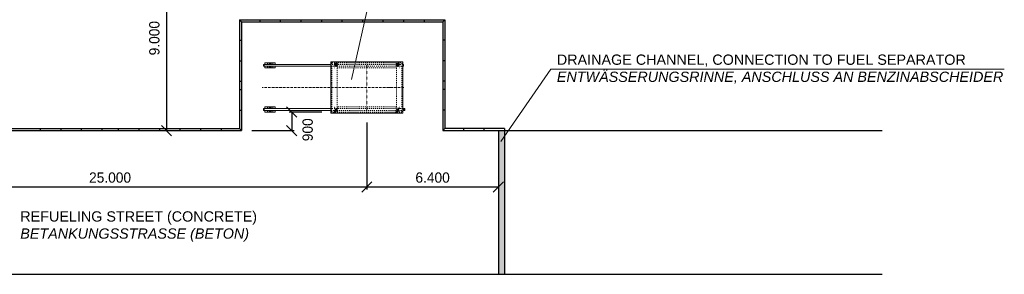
# Model space of a CAD drawing. Header units: millimetres. Extents: x 40256 to 138809, y -76860 to 38764.
# Tile 7 of 18: x 80479 to 128407, y -41414 to -29014. Entities that reach past the tile are written whole.
import ezdxf

# ---------------------------------------------------------------- set-up
doc = ezdxf.new("R2010")
doc.units = ezdxf.units.MM
doc.linetypes.add('ACAD_ISO10W100', pattern=[18, 12, -3, 0, -3])
doc.linetypes.add('JIS_02_1.0', pattern=[2, 1, -1])
doc.layers.add('Bemaßung', color=7, linetype='Continuous', lineweight=9)
doc.layers.add('Beschriftung', color=7, linetype='Continuous', lineweight=9)
doc.styles.add('LBB3.5M1000', font='isocp.shx', dxfattribs={"height": 3.5})
doc.dimstyles.new('DIN', dxfattribs={"dimtxt": 2.5, "dimasz": 2.5, "dimexe": 1.25, "dimexo": 0.625, "dimtad": 1, "dimtih": 1, "dimdec": 4, "dimdsep": 46, "dimlunit": 6, "dimtxsty": 'Standard', "dimcen": 2.5, "dimadec": 0, "dimazin": 0, "dimtfac": 1, "dimtdec": 4, "dimtmove": 0, "dimatfit": 3, "dimfxl": 0, "dimtvp": 1, "dimtolj": 1, "dimtzin": 0, "dimarcsym": 0})

# ---------------------------------------------------------------- blocks, each defined once
blk = doc.blocks.new('_Oblique')
at = {"color": 0, "linetype": 'ByBlock', "lineweight": -2}
blk.add_line((-0.5, -0.5), (0.5, 0.5), dxfattribs=at)
blk = doc.blocks.new('*D48')
at = {"layer": 'Bemaßung', "color": 0, "lineweight": -2, "transparency": 16777216}
for p, q in [((72378, -34014), (72378, -37280)), ((97378, -34014), (97378, -37280)), ((72378, -37155), (97378, -37155))]:
    blk.add_line(p, q, dxfattribs=at)
at = {"layer": 'DEFPOINTS', "color": 0, "transparency": 16777216}
for p in [(72378, -33514), (97378, -33514), (97378, -37155)]:
    blk.add_point(p, dxfattribs=at)
at = {"layer": 'Bemaßung', "color": 0, "lineweight": -2, "transparency": 16777216, "xscale": 500, "yscale": 500, "zscale": 500, "rotation": 180}
blk.add_blockref('_Oblique', (72378, -37155), dxfattribs=at)
at = {"layer": 'Bemaßung', "color": 0, "lineweight": -2, "transparency": 16777216, "xscale": 500, "yscale": 500, "zscale": 500}
blk.add_blockref('_Oblique', (97378, -37155), dxfattribs=at)
at = {"layer": 'Bemaßung', "color": 0, "transparency": 16777216, "insert": (84878, -36705), "char_height": 500, "attachment_point": 5}
blk.add_mtext('\\A1;25.000', dxfattribs=at)
blk = doc.blocks.new('*D50')
at = {"layer": 'Bemaßung', "color": 0, "lineweight": -2, "transparency": 16777216}
for p, q in [((97378, -34014), (97378, -37280)), ((103778, -34914), (103778, -37280)), ((97378, -37155), (103778, -37155))]:
    blk.add_line(p, q, dxfattribs=at)
at = {"layer": 'DEFPOINTS', "color": 0, "transparency": 16777216}
for p in [(97378, -33514), (103778, -34414), (103778, -37155)]:
    blk.add_point(p, dxfattribs=at)
at = {"layer": 'Bemaßung', "color": 0, "lineweight": -2, "transparency": 16777216, "xscale": 500, "yscale": 500, "zscale": 500, "rotation": 180}
blk.add_blockref('_Oblique', (97378, -37155), dxfattribs=at)
at = {"layer": 'Bemaßung', "color": 0, "lineweight": -2, "transparency": 16777216, "xscale": 500, "yscale": 500, "zscale": 500}
blk.add_blockref('_Oblique', (103778, -37155), dxfattribs=at)
at = {"layer": 'Bemaßung', "color": 0, "transparency": 16777216, "insert": (100578, -36705), "char_height": 500, "attachment_point": 5}
blk.add_mtext('\\A1;6.400', dxfattribs=at)
blk = doc.blocks.new('*D51')
at = {"layer": 'Bemaßung', "color": 0, "lineweight": -2, "transparency": 16777216}
for p, q in [((87626, -25414), (87626, -34414)), ((88126, -25414), (87751, -25414)), ((87126, -34414), (87501, -34414))]:
    blk.add_line(p, q, dxfattribs=at)
at = {"layer": 'DEFPOINTS', "color": 0, "transparency": 16777216}
for p in [(87626, -25414), (87626, -34414), (87626, -34414)]:
    blk.add_point(p, dxfattribs=at)
at = {"layer": 'Bemaßung', "color": 0, "lineweight": -2, "transparency": 16777216, "xscale": 500, "yscale": 500, "zscale": 500}
for p, rotation in [((87626, -25414), 90), ((87626, -34414), 270)]:
    blk.add_blockref('_Oblique', p, dxfattribs=dict(at, rotation=rotation))
at = {"layer": 'Bemaßung', "color": 0, "transparency": 16777216, "insert": (87035, -29914), "char_height": 500, "attachment_point": 5, "rotation": 90}
blk.add_mtext('\\A1;9.000', dxfattribs=at)
blk = doc.blocks.new('*D56')
at = {"layer": 'Bemaßung', "color": 0, "lineweight": -2, "transparency": 16777216}
for p, q in [((95178, -33514), (93595, -33514)), ((93720, -33514), (93720, -34414)), ((91778, -34414), (93845, -34414))]:
    blk.add_line(p, q, dxfattribs=at)
at = {"layer": 'DEFPOINTS', "color": 0, "transparency": 16777216}
for p in [(95678, -33514), (91278, -34414), (93720, -34414)]:
    blk.add_point(p, dxfattribs=at)
at = {"layer": 'Bemaßung', "color": 0, "lineweight": -2, "transparency": 16777216, "xscale": 500, "yscale": 500, "zscale": 500}
for p, rotation in [((93720, -33514), 90), ((93720, -34414), 270)]:
    blk.add_blockref('_Oblique', p, dxfattribs=dict(at, rotation=rotation))
at = {"layer": 'Bemaßung', "color": 0, "transparency": 16777216, "insert": (94498, -34374), "char_height": 500, "attachment_point": 5, "rotation": 90}
blk.add_mtext('\\A1;900', dxfattribs=at)

msp = doc.modelspace()

# ---------------------------------------------------------------- hatches: boundary and pattern name
h = msp.add_hatch(color=256)
h.dxf.hatch_style = 1
h.paths.add_polyline_path([(99198.48235, -33374.51548, -0.4142135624), (99212.48235, -33388.51548, -0.4142135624), (99198.48235, -33402.51548, 0.737901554)])
h = msp.add_hatch(color=256)
h.dxf.hatch_style = 1
h.paths.add_polyline_path([(99198.48235, -33374.51548, -0.4142135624), (99212.48235, -33388.51548, -0.4142135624), (99198.48235, -33402.51548, 0.737901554)])
at = {"lineweight": 0}
h = msp.add_hatch(dxfattribs=at)
h.set_pattern_fill('BRICK_NORMAN_SOLDIER_STACKED_C', color=256, scale=20, pattern_type=2)
h.set_pattern_definition([(0, (65828.48, -37906.02), (0, 240), [45.834, -7.5]), (0, (65828.48, -37673.52), (0, 240), [45.834, -7.5]), (90, (65828.48, -37906.015), (-53.334, 3e-15), [232.5, -7.5]), (90, (65874.316, -37906.015), (-53.334, 3e-15), [232.5, -7.5])])
h.paths.add_polyline_path([(103778.48235, -34413.51548), (104078.48235, -34413.51548), (104078.48235, -41413.51548), (103778.48235, -41413.51548)])

# ---------------------------------------------------------------- linework, layer by layer
for p, q in [((91178.48235, -29013.51548), (101178.48235, -29013.51548)), ((91178.48235, -29013.51548), (91178.48235, -34313.51548)), ((91278.48235, -29113.51548), (91178.48235, -29013.51548)), ((91278.48235, -29113.51548), (101078.48235, -29113.51548)), ((91278.48235, -29113.51548), (91278.48235, -34413.51548)), ((92178.48235, -29113.51548), (92178.48235, -29013.51548)), ((93178.48235, -29113.51548), (93178.48235, -29013.51548)), ((94178.48235, -29113.51548), (94178.48235, -29013.51548)), ((95178.48235, -29113.51548), (95178.48235, -29013.51548)), ((96178.48235, -29113.51548), (96178.48235, -29013.51548)), ((97178.48235, -29113.51548), (97178.48235, -29013.51548)), ((98178.48235, -29113.51548), (98178.48235, -29013.51548)), ((99178.48235, -29113.51548), (99178.48235, -29013.51548)), ((100178.48235, -29113.51548), (100178.48235, -29013.51548)), ((101078.48235, -29113.51548), (101178.48235, -29013.51548)), ((101078.48235, -29113.51548), (101078.48235, -34413.51548)), ((101178.48235, -29013.51548), (101178.48235, -34313.51548)), ((91178.48235, -30013.51548), (91278.48235, -30013.51548)), ((101178.48235, -30013.51548), (101078.48235, -30013.51548)), ((91178.48235, -31013.51548), (91278.48235, -31013.51548)), ((101178.48235, -31013.51548), (101078.48235, -31013.51548)), ((91178.48235, -32013.51548), (91278.48235, -32013.51548)), ((101178.48235, -32013.51548), (101078.48235, -32013.51548)), ((91178.48235, -32413.51548), (91278.48235, -32413.51548)), ((101178.48235, -32413.51548), (101078.48235, -32413.51548)), ((91178.48235, -33413.51548), (91278.48235, -33413.51548)), ((101178.48235, -33413.51548), (101078.48235, -33413.51548)), ((78478.48235, -34413.51548), (91278.48235, -34413.51548)), ((78578.48235, -34313.51548), (91178.48235, -34313.51548)), ((81478.48235, -34313.51548), (81478.48235, -34413.51548)), ((82478.48235, -34313.51548), (82478.48235, -34413.51548)), ((83478.48235, -34313.51548), (83478.48235, -34413.51548)), ((84478.48235, -34313.51548), (84478.48235, -34413.51548)), ((85278.48235, -34313.51548), (85278.48235, -34413.51548)), ((86278.48235, -34313.51548), (86278.48235, -34413.51548)), ((87278.48235, -34313.51548), (87278.48235, -34413.51548)), ((88278.48235, -34313.51548), (88278.48235, -34413.51548)), ((89278.48235, -34313.51548), (89278.48235, -34413.51548)), ((90278.48235, -34313.51548), (90278.48235, -34413.51548)), ((91178.48235, -34313.51548), (91278.48235, -34413.51548)), ((101178.48235, -34313.51548), (101078.48235, -34413.51548)), ((101078.48235, -34413.51548), (111378.48235, -34413.51548)), ((104078.48235, -34313.51548), (101178.48235, -34313.51548)), ((104078.48235, -34313.51548), (101178.48235, -34313.51548)), ((102078.48235, -34313.51548), (102078.48235, -34413.51548)), ((103078.48235, -34313.51548), (103078.48235, -34413.51548)), ((103778.48235, -34413.51548), (103778.48235, -41413.51548)), ((104078.48235, -34313.51548), (104078.48235, -41413.51548)), ((111378.48235, -34413.51548), (122458.74714, -34413.51548)), ((58378.48235, -41413.51548), (111378.48235, -41413.51548)), ((111378.48235, -41413.51548), (122458.74714, -41413.51548))]:
    msp.add_line(p, q)
at = {"linetype": 'JIS_02_1.0', "lineweight": 5, "ltscale": 2}
for p, q in [((99133.48235, -31068.51548), (95623.48235, -31068.51548)), ((95628.48235, -31068.51548), (95628.48235, -32313.51548)), ((95633.48235, -31068.51548), (95633.48235, -32313.51548)), ((95803.48235, -31150.01548), (95803.48235, -31068.51548)), ((95803.48235, -31088.89418), (95808.48235, -31088.89418)), ((95803.48235, -31145.01548), (95808.48235, -31145.01548)), ((95803.48235, -31150.01548), (95803.48235, -31177.01548)), ((95803.48235, -31150.01548), (95868.48235, -31150.01548)), ((95808.48235, -31150.01548), (95808.48235, -31068.51548)), ((95871.48235, -31145.51548), (95868.48235, -31148.51548)), ((95868.48235, -31148.51548), (95868.48235, -31155.01548)), ((95888.48235, -31148.51548), (95868.48235, -31148.51548)), ((95885.48235, -31145.51548), (95871.48235, -31145.51548)), ((95885.48235, -31145.51548), (95888.48235, -31148.51548)), ((95888.48235, -31148.51548), (95888.48235, -31155.01548)), ((95888.48235, -31150.01548), (95953.48235, -31150.01548)), ((95948.48235, -31150.01548), (95948.48235, -31068.51548)), ((95948.48235, -31088.89418), (95953.48235, -31088.89418)), ((95948.48235, -31145.01548), (95953.48235, -31145.01548)), ((95953.48235, -31150.01548), (95953.48235, -31068.51548)), ((95953.48235, -31150.01548), (95953.48235, -31177.01548)), ((97375.98235, -31068.51548), (97375.98235, -32313.51548)), ((97380.98235, -31068.51548), (97380.98235, -32313.51548)), ((98803.48235, -31150.01548), (98803.48235, -31068.51548)), ((98808.48235, -31088.89418), (98803.48235, -31088.89418)), ((98808.48235, -31145.01548), (98803.48235, -31145.01548)), ((98803.48235, -31150.01548), (98803.48235, -31177.01548)), ((98868.48235, -31150.01548), (98803.48235, -31150.01548)), ((98808.48235, -31150.01548), (98808.48235, -31068.51548)), ((98871.48235, -31145.51548), (98868.48235, -31148.51548)), ((98868.48235, -31148.51548), (98868.48235, -31155.01548)), ((98868.48235, -31148.51548), (98888.48235, -31148.51548)), ((98871.48235, -31145.51548), (98885.48235, -31145.51548)), ((98885.48235, -31145.51548), (98888.48235, -31148.51548)), ((98888.48235, -31148.51548), (98888.48235, -31155.01548)), ((98953.48235, -31150.01548), (98888.48235, -31150.01548)), ((98948.48235, -31150.01548), (98948.48235, -31068.51548)), ((98953.48235, -31088.89418), (98948.48235, -31088.89418)), ((98953.48235, -31145.01548), (98948.48235, -31145.01548)), ((98953.48235, -31150.01548), (98953.48235, -31068.51548)), ((98953.48235, -31150.01548), (98953.48235, -31177.01548)), ((99123.48235, -31068.51548), (99123.48235, -32313.51548)), ((99128.48235, -31068.51548), (99128.48235, -32313.51548)), ((95803.48235, -31155.01548), (95953.48235, -31155.01548)), ((95803.48235, -31162.01548), (95953.48235, -31162.01548)), ((95803.48235, -31177.01548), (95813.48235, -31177.01548)), ((95803.48235, -31248.01548), (95953.48235, -31248.01548)), ((95803.48235, -31248.01548), (95803.48235, -31255.01548)), ((95803.48235, -31255.01548), (95953.48235, -31255.01548)), ((95803.48235, -31255.01548), (95803.48235, -31390.26948)), ((95803.48235, -31282.16692), (95808.48235, -31282.16692)), ((95803.48235, -31390.26948), (95808.48235, -31390.26948)), ((95808.48235, -31255.01548), (95808.48235, -31390.26948)), ((95813.48235, -31179.01548), (95828.48235, -31182.01548)), ((95828.48235, -31182.01548), (95928.48225, -31182.01548)), ((95922.11695, -31238.01548), (95834.84775, -31238.01548)), ((95858.48235, -31165.01548), (95858.48235, -31175.01548)), ((95858.48235, -31165.01548), (95868.48235, -31175.01548)), ((95868.48235, -31165.01548), (95858.48235, -31175.01548)), ((95858.48235, -31175.01548), (95898.48235, -31175.01548)), ((95858.48235, -31245.01548), (95858.48235, -31235.01548)), ((95858.48235, -31235.01548), (95898.48235, -31235.01548)), ((95867.48235, -31155.01548), (95867.48235, -31162.01548)), ((95867.48235, -31175.01548), (95867.48235, -31235.01548)), ((95868.48235, -31155.01548), (95868.48235, -31162.01548)), ((95868.48235, -31165.01548), (95868.48235, -31162.01548)), ((95868.48235, -31165.01548), (95868.48235, -31245.01548)), ((95888.48235, -31155.01548), (95888.48235, -31162.01548)), ((95888.48235, -31165.01548), (95888.48235, -31162.01548)), ((95898.48235, -31165.01548), (95888.48235, -31175.01548)), ((95898.48235, -31175.01548), (95888.48235, -31165.01548)), ((95888.48235, -31165.01548), (95888.48235, -31245.01548)), ((95898.48235, -31245.01548), (95888.48235, -31235.01548)), ((95898.48235, -31235.01548), (95888.48235, -31245.01548)), ((95889.48235, -31155.01548), (95889.48235, -31162.01548)), ((95889.48235, -31175.01548), (95889.48235, -31235.01548)), ((95898.48235, -31175.01548), (95898.48235, -31165.01548)), ((95898.48235, -31235.01548), (95898.48235, -31245.01548)), ((95928.38195, -31182.03568), (95943.48235, -31179.01548)), ((95943.48235, -31177.01548), (95953.48235, -31177.01548)), ((95948.48235, -31255.01548), (95948.48235, -31390.26948)), ((95948.48235, -31282.16692), (95953.48235, -31282.16692)), ((95948.48235, -31390.26948), (95953.48235, -31390.26948)), ((95953.48235, -31248.01548), (95953.48235, -31255.01548)), ((95953.48235, -31255.01548), (95953.48235, -31390.26948)), ((98953.48235, -31155.01548), (98803.48235, -31155.01548)), ((98953.48235, -31162.01548), (98803.48235, -31162.01548)), ((98813.48235, -31177.01548), (98803.48235, -31177.01548)), ((98953.48235, -31248.01548), (98803.48235, -31248.01548)), ((98803.48235, -31248.01548), (98803.48235, -31255.01548)), ((98953.48235, -31255.01548), (98803.48235, -31255.01548)), ((98803.48235, -31255.01548), (98803.48235, -31390.26948)), ((98808.48235, -31282.16692), (98803.48235, -31282.16692)), ((98808.48235, -31390.26948), (98803.48235, -31390.26948)), ((98808.48235, -31255.01548), (98808.48235, -31390.26948)), ((98828.58275, -31182.03568), (98813.48235, -31179.01548)), ((98928.48235, -31182.01548), (98828.48245, -31182.01548)), ((98834.84775, -31238.01548), (98922.11695, -31238.01548)), ((98858.48235, -31175.01548), (98858.48235, -31165.01548)), ((98858.48235, -31165.01548), (98868.48235, -31175.01548)), ((98858.48235, -31175.01548), (98868.48235, -31165.01548)), ((98898.48235, -31175.01548), (98858.48235, -31175.01548)), ((98858.48235, -31235.01548), (98858.48235, -31245.01548)), ((98898.48235, -31235.01548), (98858.48235, -31235.01548)), ((98858.48235, -31245.01548), (98868.48235, -31235.01548)), ((98858.48235, -31235.01548), (98868.48235, -31245.01548)), ((98867.48235, -31155.01548), (98867.48235, -31162.01548)), ((98867.48235, -31175.01548), (98867.48235, -31235.01548)), ((98868.48235, -31155.01548), (98868.48235, -31162.01548)), ((98868.48235, -31165.01548), (98868.48235, -31162.01548)), ((98868.48235, -31165.01548), (98868.48235, -31245.01548)), ((98888.48235, -31155.01548), (98888.48235, -31162.01548)), ((98888.48235, -31165.01548), (98888.48235, -31162.01548)), ((98898.48235, -31165.01548), (98888.48235, -31175.01548)), ((98888.48235, -31165.01548), (98898.48235, -31175.01548)), ((98888.48235, -31165.01548), (98888.48235, -31245.01548)), ((98889.48235, -31155.01548), (98889.48235, -31162.01548)), ((98889.48235, -31175.01548), (98889.48235, -31235.01548)), ((98898.48235, -31165.01548), (98898.48235, -31175.01548)), ((98898.48235, -31245.01548), (98898.48235, -31235.01548)), ((98943.48235, -31179.01548), (98928.48235, -31182.01548)), ((98953.48235, -31177.01548), (98943.48235, -31177.01548)), ((98948.48235, -31255.01548), (98948.48235, -31390.26948)), ((98953.48235, -31282.16692), (98948.48235, -31282.16692)), ((98953.48235, -31390.26948), (98948.48235, -31390.26948)), ((98953.48235, -31248.01548), (98953.48235, -31255.01548)), ((98953.48235, -31255.01548), (98953.48235, -31390.26948)), ((99133.48235, -31198.51548), (99128.48235, -31198.51548)), ((99133.48235, -31278.51548), (99128.48235, -31278.51548)), ((95628.48235, -32313.51548), (95628.48235, -33558.51548)), ((95633.48235, -32313.51548), (95633.48235, -33558.51548)), ((97375.98235, -32313.51548), (97375.98235, -33558.51548)), ((97380.98235, -32313.51548), (97380.98235, -33558.51548)), ((99123.48235, -32313.51548), (99123.48235, -33558.51548)), ((99128.48235, -32313.51548), (99128.48235, -33558.51548)), ((95803.48235, -33236.76148), (95808.48235, -33236.76148)), ((95803.48235, -33372.01548), (95803.48235, -33236.76148)), ((95803.48235, -33344.86404), (95808.48235, -33344.86404)), ((95803.48235, -33372.01548), (95953.48235, -33372.01548)), ((95803.48235, -33379.01548), (95803.48235, -33372.01548)), ((95803.48235, -33379.01548), (95953.48235, -33379.01548)), ((95803.48235, -33477.01548), (95803.48235, -33450.01548)), ((95803.48235, -33450.01548), (95813.48235, -33450.01548)), ((95803.48235, -33465.01548), (95953.48235, -33465.01548)), ((95803.48235, -33472.01548), (95953.48235, -33472.01548)), ((95803.48235, -33477.01548), (95868.48235, -33477.01548)), ((95803.48235, -33477.01548), (95803.48235, -33558.51548)), ((95803.48235, -33482.01548), (95808.48235, -33482.01548)), ((95803.48235, -33538.13678), (95808.48235, -33538.13678)), ((95808.48235, -33372.01548), (95808.48235, -33236.76148)), ((95808.48235, -33477.01548), (95808.48235, -33558.51548)), ((95813.48235, -33448.01548), (95828.48235, -33445.01548)), ((95828.48235, -33445.01548), (95928.48225, -33445.01548)), ((95922.11695, -33389.01548), (95834.84775, -33389.01548)), ((95858.48235, -33382.01548), (95858.48235, -33392.01548)), ((95858.48235, -33392.01548), (95898.48235, -33392.01548)), ((95858.48235, -33462.01548), (95858.48235, -33452.01548)), ((95858.48235, -33452.01548), (95898.48235, -33452.01548)), ((95858.48235, -33462.01548), (95868.48235, -33452.01548)), ((95868.48235, -33462.01548), (95858.48235, -33452.01548)), ((95867.48235, -33452.01548), (95867.48235, -33392.01548)), ((95867.48235, -33472.01548), (95867.48235, -33465.01548)), ((95868.48235, -33462.01548), (95868.48235, -33382.01548)), ((95868.48235, -33462.01548), (95868.48235, -33465.01548)), ((95868.48235, -33472.01548), (95868.48235, -33465.01548)), ((95868.48235, -33478.51548), (95868.48235, -33472.01548)), ((95888.48235, -33478.51548), (95868.48235, -33478.51548)), ((95871.48235, -33481.51548), (95868.48235, -33478.51548)), ((95885.48235, -33481.51548), (95871.48235, -33481.51548)), ((95885.48235, -33481.51548), (95888.48235, -33478.51548)), ((95898.48235, -33382.01548), (95888.48235, -33392.01548)), ((95898.48235, -33392.01548), (95888.48235, -33382.01548)), ((95888.48235, -33462.01548), (95888.48235, -33382.01548)), ((95898.48235, -33462.01548), (95888.48235, -33452.01548)), ((95898.48235, -33452.01548), (95888.48235, -33462.01548)), ((95888.48235, -33462.01548), (95888.48235, -33465.01548)), ((95888.48235, -33472.01548), (95888.48235, -33465.01548)), ((95888.48235, -33478.51548), (95888.48235, -33472.01548)), ((95888.48235, -33477.01548), (95953.48235, -33477.01548)), ((95889.48235, -33452.01548), (95889.48235, -33392.01548)), ((95889.48235, -33472.01548), (95889.48235, -33465.01548)), ((95898.48235, -33392.01548), (95898.48235, -33382.01548)), ((95898.48235, -33452.01548), (95898.48235, -33462.01548)), ((95928.38195, -33444.99528), (95943.48235, -33448.01548)), ((95943.48235, -33450.01548), (95953.48235, -33450.01548)), ((95948.48235, -33236.76148), (95953.48235, -33236.76148)), ((95948.48235, -33372.01548), (95948.48235, -33236.76148)), ((95948.48235, -33344.86404), (95953.48235, -33344.86404)), ((95948.48235, -33477.01548), (95948.48235, -33558.51548)), ((95948.48235, -33482.01548), (95953.48235, -33482.01548)), ((95948.48235, -33538.13678), (95953.48235, -33538.13678)), ((95953.48235, -33372.01548), (95953.48235, -33236.76148)), ((95953.48235, -33379.01548), (95953.48235, -33372.01548)), ((95953.48235, -33477.01548), (95953.48235, -33450.01548)), ((95953.48235, -33477.01548), (95953.48235, -33558.51548)), ((98808.48235, -33236.76148), (98803.48235, -33236.76148)), ((98803.48235, -33372.01548), (98803.48235, -33236.76148)), ((98808.48235, -33344.86404), (98803.48235, -33344.86404)), ((98953.48235, -33372.01548), (98803.48235, -33372.01548)), ((98803.48235, -33379.01548), (98803.48235, -33372.01548)), ((98953.48235, -33379.01548), (98803.48235, -33379.01548)), ((98803.48235, -33477.01548), (98803.48235, -33450.01548)), ((98813.48235, -33450.01548), (98803.48235, -33450.01548)), ((98953.48235, -33465.01548), (98803.48235, -33465.01548)), ((98953.48235, -33472.01548), (98803.48235, -33472.01548)), ((98868.48235, -33477.01548), (98803.48235, -33477.01548)), ((98803.48235, -33477.01548), (98803.48235, -33558.51548)), ((98808.48235, -33482.01548), (98803.48235, -33482.01548)), ((98808.48235, -33538.13678), (98803.48235, -33538.13678)), ((98808.48235, -33372.01548), (98808.48235, -33236.76148)), ((98808.48235, -33477.01548), (98808.48235, -33558.51548)), ((98828.58275, -33444.99528), (98813.48235, -33448.01548)), ((98928.48235, -33445.01548), (98828.48245, -33445.01548)), ((98834.84775, -33389.01548), (98922.11695, -33389.01548)), ((98858.48235, -33392.01548), (98858.48235, -33382.01548)), ((98858.48235, -33382.01548), (98868.48235, -33392.01548)), ((98858.48235, -33392.01548), (98868.48235, -33382.01548)), ((98898.48235, -33392.01548), (98858.48235, -33392.01548)), ((98858.48235, -33452.01548), (98858.48235, -33462.01548)), ((98898.48235, -33452.01548), (98858.48235, -33452.01548)), ((98858.48235, -33462.01548), (98868.48235, -33452.01548)), ((98858.48235, -33452.01548), (98868.48235, -33462.01548)), ((98867.48235, -33452.01548), (98867.48235, -33392.01548)), ((98867.48235, -33472.01548), (98867.48235, -33465.01548)), ((98868.48235, -33462.01548), (98868.48235, -33382.01548)), ((98868.48235, -33462.01548), (98868.48235, -33465.01548)), ((98868.48235, -33472.01548), (98868.48235, -33465.01548)), ((98868.48235, -33478.51548), (98868.48235, -33472.01548)), ((98868.48235, -33478.51548), (98888.48235, -33478.51548)), ((98871.48235, -33481.51548), (98868.48235, -33478.51548)), ((98871.48235, -33481.51548), (98885.48235, -33481.51548)), ((98885.48235, -33481.51548), (98888.48235, -33478.51548)), ((98888.48235, -33462.01548), (98888.48235, -33382.01548)), ((98898.48235, -33462.01548), (98888.48235, -33452.01548)), ((98888.48235, -33462.01548), (98898.48235, -33452.01548)), ((98888.48235, -33462.01548), (98888.48235, -33465.01548)), ((98888.48235, -33472.01548), (98888.48235, -33465.01548)), ((98888.48235, -33478.51548), (98888.48235, -33472.01548)), ((98953.48235, -33477.01548), (98888.48235, -33477.01548)), ((98889.48235, -33452.01548), (98889.48235, -33392.01548)), ((98889.48235, -33472.01548), (98889.48235, -33465.01548)), ((98898.48235, -33382.01548), (98898.48235, -33392.01548)), ((98898.48235, -33462.01548), (98898.48235, -33452.01548)), ((98943.48235, -33448.01548), (98928.48235, -33445.01548)), ((98953.48235, -33450.01548), (98943.48235, -33450.01548)), ((98953.48235, -33236.76148), (98948.48235, -33236.76148)), ((98948.48235, -33372.01548), (98948.48235, -33236.76148)), ((98953.48235, -33344.86404), (98948.48235, -33344.86404)), ((98948.48235, -33477.01548), (98948.48235, -33558.51548)), ((98953.48235, -33482.01548), (98948.48235, -33482.01548)), ((98953.48235, -33538.13678), (98948.48235, -33538.13678)), ((98953.48235, -33372.01548), (98953.48235, -33236.76148)), ((98953.48235, -33379.01548), (98953.48235, -33372.01548)), ((98953.48235, -33477.01548), (98953.48235, -33450.01548)), ((98953.48235, -33477.01548), (98953.48235, -33558.51548)), ((99133.48235, -33348.51548), (99128.48235, -33348.51548)), ((99133.48235, -33428.51548), (99128.48235, -33428.51548)), ((99148.48235, -33348.51548), (99133.48235, -33348.51548)), ((99133.48235, -33428.51548), (99148.48235, -33428.51548)), ((99148.48235, -33343.51548), (99148.48235, -33433.51548)), ((99158.48235, -33343.51548), (99158.48235, -33433.51548)), ((99164.48235, -33343.51548), (99164.48235, -33433.51548)), ((99133.48235, -33558.51548), (95623.48235, -33558.51548))]:
    msp.add_line(p, q, dxfattribs=at)
at = {"linetype": 'ACAD_ISO10W100', "lineweight": 5}
for p, q in [((95878.48235, -31312.9195), (95878.48235, -31103.94649)), ((98878.48235, -31312.9195), (98878.48235, -31103.94649)), ((95878.48235, -33314.11146), (95878.48235, -33523.08447)), ((98878.48235, -33314.11146), (98878.48235, -33523.08447))]:
    msp.add_line(p, q, dxfattribs=at)
at = {"lineweight": 9}
for p, q in [((92343.48235, -31193.51548), (92343.48235, -31283.51548)), ((95623.48235, -31193.51548), (92343.48235, -31193.51548)), ((92343.48235, -31283.51548), (95623.48235, -31283.51548)), ((92353.48235, -31193.51548), (92353.48235, -31283.51548)), ((92353.48235, -31198.51548), (92373.48235, -31198.51548)), ((92373.48235, -31278.51548), (92353.48235, -31278.51548)), ((92373.48235, -31278.51548), (92373.48235, -31198.51548)), ((92658.48235, -31166.01548), (92678.48235, -31166.01548)), ((92658.48235, -31311.01548), (92678.48235, -31311.01548)), ((92668.48235, -31156.01548), (92668.48235, -31176.01548)), ((92668.48235, -31301.01548), (92668.48235, -31321.01548)), ((99158.48235, -31193.51548), (99128.48235, -31193.51548)), ((99128.48235, -31283.51548), (99158.48235, -31283.51548)), ((99133.48235, -31198.51548), (99148.48235, -31198.51548)), ((99148.48235, -31278.51548), (99133.48235, -31278.51548)), ((99148.48235, -31283.51548), (99148.48235, -31193.51548)), ((99158.48235, -31283.51548), (99158.48235, -31193.51548)), ((92343.48235, -33433.51548), (92343.48235, -33343.51548)), ((92343.48235, -33343.51548), (95623.48235, -33343.51548)), ((95623.48235, -33433.51548), (92343.48235, -33433.51548)), ((92353.48235, -33433.51548), (92353.48235, -33343.51548)), ((92373.48235, -33348.51548), (92353.48235, -33348.51548)), ((92353.48235, -33428.51548), (92373.48235, -33428.51548)), ((92373.48235, -33348.51548), (92373.48235, -33428.51548)), ((92658.48235, -33316.01548), (92678.48235, -33316.01548)), ((92658.48235, -33461.01548), (92678.48235, -33461.01548)), ((92668.48235, -33326.01548), (92668.48235, -33306.01548)), ((92668.48235, -33471.01548), (92668.48235, -33451.01548)), ((99128.48235, -33343.51548), (99158.48235, -33343.51548)), ((99158.48235, -33433.51548), (99128.48235, -33433.51548)), ((99134.48235, -33343.51548), (99134.48235, -33433.51548)), ((99158.48235, -33343.51548), (99228.48235, -33343.51548)), ((99158.48235, -33433.51548), (99228.48235, -33433.51548)), ((99228.48235, -33343.51548), (99228.48235, -33433.51548)), ((99228.48235, -33343.51548), (99228.48235, -33433.51548))]:
    msp.add_line(p, q, dxfattribs=at)
at = {"linetype": 'JIS_02_1.0', "lineweight": 9, "ltscale": 50}
for p, q in [((99128.48235, -31193.51548), (95623.48235, -31193.51548)), ((95623.48235, -31283.51548), (99128.48235, -31283.51548)), ((99128.48235, -33343.51548), (95623.48235, -33343.51548)), ((95623.48235, -33433.51548), (99128.48235, -33433.51548))]:
    msp.add_line(p, q, dxfattribs=at)
at = {"linetype": 'ACAD_ISO10W100', "lineweight": 5, "ltscale": 10}
msp.add_line((99178.48235, -32313.51548), (92280.25735, -32313.51548), dxfattribs=at)
at = {"lineweight": 9}
for points in [[(92918.48235, -31193.51548), (92918.48235, -31113.51548), (92418.48235, -31113.51548), (92418.48235, -31193.51548)], [(92543.48235, -31193.51548), (92543.48235, -31113.51548), (92793.48235, -31113.51548), (92793.48235, -31193.51548)], [(92718.48235, -31193.51548), (92718.48235, -31138.51548), (92618.48235, -31138.51548), (92618.48235, -31193.51548)], [(99133.48235, -32313.51548), (99133.48235, -31063.51548), (95623.48235, -31063.51548), (95623.48235, -32313.51548)], [(92418.48235, -31283.51548), (92418.48235, -31363.51548), (92918.48235, -31363.51548), (92918.48235, -31283.51548)], [(92793.48235, -31283.51548), (92793.48235, -31363.51548), (92543.48235, -31363.51548), (92543.48235, -31283.51548)], [(92618.48235, -31283.51548), (92618.48235, -31338.51548), (92718.48235, -31338.51548), (92718.48235, -31283.51548)], [(95623.48235, -32313.51548), (95623.48235, -33563.51548), (99133.48235, -33563.51548), (99133.48235, -32313.51548)], [(92418.48235, -33343.51548), (92418.48235, -33263.51548), (92918.48235, -33263.51548), (92918.48235, -33343.51548)], [(92918.48235, -33433.51548), (92918.48235, -33513.51548), (92418.48235, -33513.51548), (92418.48235, -33433.51548)], [(92793.48235, -33343.51548), (92793.48235, -33263.51548), (92543.48235, -33263.51548), (92543.48235, -33343.51548)], [(92543.48235, -33433.51548), (92543.48235, -33513.51548), (92793.48235, -33513.51548), (92793.48235, -33433.51548)], [(92618.48235, -33343.51548), (92618.48235, -33288.51548), (92718.48235, -33288.51548), (92718.48235, -33343.51548)], [(92718.48235, -33433.51548), (92718.48235, -33488.51548), (92618.48235, -33488.51548), (92618.48235, -33433.51548)]]:
    msp.add_lwpolyline(points, dxfattribs=at)
at = {"linetype": 'JIS_02_1.0', "lineweight": 9, "ltscale": 50}
for points in [[(95678.48235, -31168.51548), (95678.48235, -31113.51548), (97378.48235, -31113.51548)], [(97378.48235, -31113.51548), (99078.48235, -31113.51548), (99078.48235, -31168.51548)], [(95678.48235, -32313.51548), (95678.48235, -31258.51548)], [(95928.48235, -32313.51548), (95928.48235, -31363.51548), (97378.48235, -31363.51548)], [(97378.48235, -31363.51548), (98828.48235, -31363.51548), (98828.48235, -32313.51548)], [(99078.48235, -31258.51548), (99078.48235, -32313.51548)], [(95678.48235, -33368.51548), (95678.48235, -32313.51548)], [(98828.48235, -32313.51548), (98828.48235, -33263.51548), (95928.48235, -33263.51548), (95928.48235, -32313.51548)], [(99078.48235, -32313.51548), (99078.48235, -33368.51548)], [(99078.48235, -33458.51548), (99078.48235, -33513.51548), (95678.48235, -33513.51548), (95678.48235, -33458.51548)]]:
    msp.add_lwpolyline(points, dxfattribs=at)
at = {"linetype": 'JIS_02_1.0', "lineweight": 5, "ltscale": 2}
for points in [[(95793.48235, -31189.01548), (95963.48235, -31189.01548), (95963.48235, -31182.01548), (95948.48235, -31174.01548), (95808.48235, -31174.01548), (95793.48235, -31182.01548)], [(95813.48235, -31172.01548), (95813.48235, -31179.01548), (95943.48235, -31179.01548), (95943.48235, -31172.01548)], [(95912.48235, -31165.01548), (95912.48235, -31172.01548), (95844.48235, -31172.01548), (95844.48235, -31165.01548)], [(95912.48235, -31238.01548), (95912.48235, -31245.01548), (95844.48235, -31245.01548), (95844.48235, -31238.01548)], [(98793.48235, -31189.01548), (98963.48235, -31189.01548), (98963.48235, -31182.01548), (98948.48235, -31174.01548), (98808.48235, -31174.01548), (98793.48235, -31182.01548)], [(98943.48235, -31172.01548), (98943.48235, -31179.01548), (98813.48235, -31179.01548), (98813.48235, -31172.01548)], [(98844.48235, -31165.01548), (98844.48235, -31172.01548), (98912.48235, -31172.01548), (98912.48235, -31165.01548)], [(98844.48235, -31238.01548), (98844.48235, -31245.01548), (98912.48235, -31245.01548), (98912.48235, -31238.01548)], [(95793.48235, -33438.01548), (95963.48235, -33438.01548), (95963.48235, -33445.01548), (95948.48235, -33453.01548), (95808.48235, -33453.01548), (95793.48235, -33445.01548)], [(95813.48235, -33455.01548), (95813.48235, -33448.01548), (95943.48235, -33448.01548), (95943.48235, -33455.01548)], [(95912.48235, -33389.01548), (95912.48235, -33382.01548), (95844.48235, -33382.01548), (95844.48235, -33389.01548)], [(95912.48235, -33462.01548), (95912.48235, -33455.01548), (95844.48235, -33455.01548), (95844.48235, -33462.01548)], [(98793.48235, -33438.01548), (98963.48235, -33438.01548), (98963.48235, -33445.01548), (98948.48235, -33453.01548), (98808.48235, -33453.01548), (98793.48235, -33445.01548)], [(98943.48235, -33455.01548), (98943.48235, -33448.01548), (98813.48235, -33448.01548), (98813.48235, -33455.01548)], [(98844.48235, -33389.01548), (98844.48235, -33382.01548), (98912.48235, -33382.01548), (98912.48235, -33389.01548)], [(98844.48235, -33462.01548), (98844.48235, -33455.01548), (98912.48235, -33455.01548), (98912.48235, -33462.01548)]]:
    msp.add_lwpolyline(points, close=True, dxfattribs=at)
at = {"lineweight": 9}
msp.add_circle((99198.48235, -33388.51548), 14, dxfattribs=at)
msp.add_circle((99198.48235, -33388.51548), 14, dxfattribs=at)
at = {"linetype": 'JIS_02_1.0', "lineweight": 5, "ltscale": 2}
for centre, radius, start, end in [((96025.48235, -31210.01548), 197, 172.490397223, 186.865797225), ((95828.19054, -31183.99688), 2, 352.182150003, 78.690730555), ((95834.84777, -31233.0337), 4.98178, 186.130747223, 269.999783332), ((95922.11693, -31233.0337), 4.98178, 270.000213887, 353.869249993), ((95928.77415, -31183.99688), 2, 101.309269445, 187.817849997), ((95731.48235, -31210.01548), 197, 353.134202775, 7.509602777), ((99025.48235, -31210.01548), 197, 172.490397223, 186.865797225), ((98828.19054, -31183.99688), 2, 352.182150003, 78.690730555), ((98834.84777, -31233.0337), 4.98178, 186.130750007, 269.999786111), ((98922.11693, -31233.0337), 4.98178, 270.000216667, 353.869252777), ((98928.77415, -31183.99688), 2, 101.309269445, 187.817849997), ((98731.48235, -31210.01548), 197, 353.134202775, 7.509602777), ((96025.48235, -33417.01548), 197, 173.134202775, 187.509602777), ((95828.19054, -33443.03408), 2, 281.309269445, 7.817849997), ((95834.84777, -33393.99726), 4.98178, 90.000216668, 173.869252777), ((95922.11693, -33393.99726), 4.98178, 6.130750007, 89.999786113), ((95928.77415, -33443.03408), 2, 172.182150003, 258.690730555), ((95731.48235, -33417.01548), 197, 352.490397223, 6.865797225), ((99025.48235, -33417.01548), 197, 173.134202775, 187.509602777), ((98828.19054, -33443.03408), 2, 281.309269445, 7.817849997), ((98834.84777, -33393.99726), 4.98178, 90.000213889, 173.869249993), ((98922.11693, -33393.99726), 4.98178, 6.130747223, 89.999783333), ((98928.77415, -33443.03408), 2, 172.182150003, 258.690730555), ((98731.48235, -33417.01548), 197, 352.490397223, 6.865797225)]:
    msp.add_arc(centre, radius, start, end, dxfattribs=at)
at = {"lineweight": 9}
msp.add_arc((99194.1613, -33388.51548), 14.65167, 287.152652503, 72.847347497, dxfattribs=at)
msp.add_arc((99194.1613, -33388.51548), 14.65167, 287.152652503, 72.847347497, dxfattribs=at)
at = {"layer": 'Beschriftung'}
for p, q in [((97868.60743, -26428.51727), (96631.00394, -31933.81764)), ((106336.53493, -31423.06082), (103903.20693, -34948.98701)), ((106336.53493, -31423.06082), (128407.4575, -31423.06082))]:
    msp.add_line(p, q, dxfattribs=at)

# ---------------------------------------------------------------- texts
at = {"layer": 'Beschriftung', "char_height": 500, "attachment_point": 1, "style": 'LBB3.5M1000'}
for s, insert, width in [('{\\fArial|b0|i0|c0|p34;DRAINAGE CHANNEL, CONNECTION TO FUEL SEPARATOR\\P\\fArial|b0|i1|c0|p34;ENTWÄSSERUNGSRINNE, ANSCHLUSS AN BENZINABSCHEIDER}', (106626.7233, -30710.28951), 22164.0999544), ('{\\fArial|b0|i0|c0|p34;REFUELING STREET (CONCRETE)\\P\\fArial|b0|i1|c0|p34;BETANKUNGSSTRASSE (BETON)}', (80506.72919, -38344.44047), 11706.7980806)]:
    msp.add_mtext(s, dxfattribs=dict(at, insert=insert, width=width))

# ---------------------------------------------------------------- dimensions: what is measured, and where the dimension line sits
at = {"layer": 'Bemaßung'}
for base, p1, p2, picture, middle in [((87625.91679, -34413.51548), (87625.91679, -25413.51548), (87625.91679, -34413.51548), '*D51', (87034.65831, -29913.51548)), ((93719.87746, -34413.51548), (95678.48235, -33513.51548), (91278.48235, -34413.51548), '*D56', (94498.48844, -34374.44036))]:
    dim = msp.add_linear_dim(base=base, p1=p1, p2=p2, angle=90, dimstyle='DIN', override={"dimscale": 100, "dimtxt": 5, "dimasz": 5, "dimexo": 5, "dimgap": 2, "dimblk1": 'Oblique', "dimblk2": 'Oblique', "dimsah": 1, "dimtmove": 2}, dxfattribs=at)
    dim.commit()
    dim.dimension.update_dxf_attribs({"geometry": picture, "text_midpoint": middle, "dimtype": 160})
dim = msp.add_linear_dim(base=(97378.48235, -37154.93488), p1=(72378.48235, -33513.51548), p2=(97378.48235, -33513.51548), dimstyle='DIN', override={"dimscale": 100, "dimtxt": 5, "dimasz": 5, "dimexo": 5, "dimgap": 2, "dimblk1": 'Oblique', "dimblk2": 'Oblique', "dimsah": 1, "dimtmove": 2}, dxfattribs=at)
dim.commit()
dim.dimension.update_dxf_attribs({"geometry": '*D48', "text_midpoint": (84878.48235, -36704.93488)})
dim = msp.add_linear_dim(base=(103778.48235, -37154.93488), p1=(97378.48235, -33513.51548), p2=(103778.48235, -34413.51548), angle=180, dimstyle='DIN', override={"dimscale": 100, "dimtxt": 5, "dimasz": 5, "dimexo": 5, "dimgap": 2, "dimblk1": 'Oblique', "dimblk2": 'Oblique', "dimsah": 1, "dimtmove": 2}, dxfattribs=at)
dim.commit()
dim.dimension.update_dxf_attribs({"geometry": '*D50', "text_midpoint": (100578.48235, -36704.93488)})

doc.saveas('drawing.dxf')
